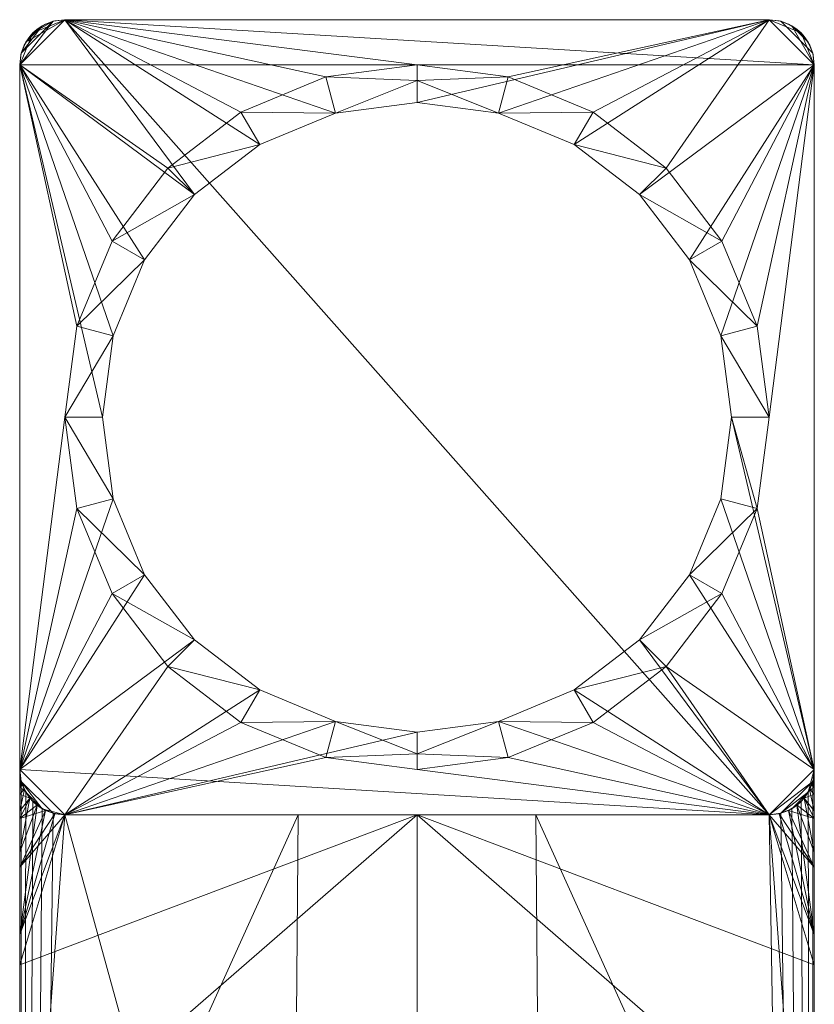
# Model space of a CAD drawing. Header units: millimetres. Extents: x -15489 to 15034, y -13406 to 13375.
# Tile 7 of 10: x -410 to -366, y -2723 to -2668. Entities that reach past the tile are written whole.
import ezdxf

# ---------------------------------------------------------------- set-up
doc = ezdxf.new("R2010")
doc.units = ezdxf.units.MM
doc.layers.add('P-SANR-FIXT', color=6, linetype='Continuous', lineweight=9)

# ---------------------------------------------------------------- blocks, each defined once
blk = doc.blocks.new('FFAS1302-101GL0BF0_REVIT - Acacia E SH SL vessel mixer-356287-_3D_')
at = {"layer": 'P-SANR-FIXT'}
mesh = blk.add_polyface(dxfattribs=at)
corners = [(19.5, 22, 258), (-19.5, 22, 258), (-20.147, 21.915, 258), (-20.75, 21.665, 258), (-21.268, 21.268, 258), (-21.665, 20.75, 258), (-21.915, 20.147, 258), (-22, 19.5, 258), (-22, -19.5, 258), (-21.915, -20.147, 258), (-21.665, -20.75, 258), (-21.268, -21.268, 258), (-20.75, -21.665, 258), (-20.147, -21.915, 258), (-19.5, -22, 258), (19.5, -22, 258), (20.147, -21.915, 258), (20.75, -21.665, 258), (21.268, -21.268, 258), (21.665, -20.75, 258), (21.915, -20.147, 258), (22, -19.5, 258), (22, 19.5, 258), (21.915, 20.147, 258), (21.665, 20.75, 258), (21.268, 21.268, 258), (20.75, 21.665, 258), (20.147, 21.915, 258), (0, -19.5, 258), (-5.047, -18.836, 258), (-9.75, -16.887, 258), (-13.789, -13.789, 258), (-16.887, -9.75, 258), (-18.836, -5.047, 258), (-19.5, 0, 258), (-18.836, 5.047, 258), (-16.887, 9.75, 258), (-13.789, 13.789, 258), (-9.75, 16.887, 258), (-5.047, 18.836, 258), (0, 19.5, 258), (5.047, 18.836, 258), (9.75, 16.887, 258), (13.789, 13.789, 258), (16.887, 9.75, 258), (18.836, 5.047, 258), (19.5, 0, 258), (18.836, -5.047, 258), (16.887, -9.75, 258), (13.789, -13.789, 258), (9.75, -16.887, 258), (5.047, -18.836, 258)]
mesh.append_faces([[corners[k] for k in face] for face in [(45, 22, 44), (49, 21, 48), (48, 21, 47), (37, 7, 36), (31, 14, 30)]], dxfattribs={"vtx0": -1, "vtx1": -1})
mesh.append_faces([[corners[k] for k in face] for face in [(0, 41, 42), (22, 45, 46), (16, 19, 20, 15), (15, 49, 50), (15, 51, 28), (7, 1, 2, 6), (6, 2, 3, 5), (14, 8, 9, 13), (13, 9, 10, 12)]], dxfattribs={"vtx0": -1, "vtx2": -1})
mesh.append_faces([[corners[k] for k in face] for face in [(15, 20, 21, 49)]], dxfattribs={"vtx0": -1, "vtx2": -1, "vtx3": -1})
mesh.append_faces([[corners[k] for k in face] for face in [(11, 12, 10)]], dxfattribs={"vtx1": -1})
mesh.append_faces([[corners[k] for k in face] for face in [(42, 43, 0), (50, 51, 15), (38, 39, 1), (35, 36, 7), (39, 40, 1), (32, 33, 8), (29, 30, 14), (33, 34, 8)]], dxfattribs={"vtx1": -1, "vtx2": -1})
mesh.append_faces([[corners[k] for k in face] for face in [(43, 44, 22, 0), (37, 38, 1, 7), (31, 32, 8, 14)]], dxfattribs={"vtx1": -1, "vtx2": -1, "vtx3": -1})
mesh.append_faces([[corners[k] for k in face] for face in [(26, 27, 23, 24), (22, 23, 27, 0), (40, 41, 0, 1), (46, 47, 21, 22), (34, 35, 7, 8), (28, 29, 14, 15)]], dxfattribs={"vtx1": -1, "vtx3": -1})
mesh.append_faces([[corners[k] for k in face] for face in [(24, 25, 26), (17, 18, 19, 16), (3, 4, 5)]], dxfattribs={"vtx2": -1})
mesh = blk.add_polyface(dxfattribs=at)
corners = [(19.5, 22), (20.147, 21.915), (20.75, 21.665), (21.268, 21.268), (21.665, 20.75), (21.915, 20.147), (22, 19.5), (22, -19.5), (21.915, -20.147), (21.665, -20.75), (21.268, -21.268), (20.75, -21.665), (20.147, -21.915), (19.5, -22), (-19.5, -22), (-20.147, -21.915), (-20.75, -21.665), (-21.268, -21.268), (-21.665, -20.75), (-21.915, -20.147), (-22, -19.5), (-22, 19.5), (-21.915, 20.147), (-21.665, 20.75), (-21.268, 21.268), (-20.75, 21.665), (-20.147, 21.915), (-19.5, 22)]
mesh.append_faces([[corners[k] for k in face] for face in [(6, 3, 4, 5)]], dxfattribs={"vtx0": -1})
mesh.append_faces([[corners[k] for k in face] for face in [(14, 20, 13), (3, 6, 2)]], dxfattribs={"vtx0": -1, "vtx1": -1})
mesh.append_faces([[corners[k] for k in face] for face in [(13, 27, 6, 7)]], dxfattribs={"vtx0": -1, "vtx1": -1, "vtx3": -1})
mesh.append_faces([[corners[k] for k in face] for face in [(6, 27, 0)]], dxfattribs={"vtx0": -1, "vtx2": -1})
mesh.append_faces([[corners[k] for k in face] for face in [(9, 12, 13, 7)]], dxfattribs={"vtx0": -1, "vtx2": -1, "vtx3": -1})
mesh.append_faces([[corners[k] for k in face] for face in [(18, 19, 16, 17)]], dxfattribs={"vtx1": -1})
mesh.append_faces([[corners[k] for k in face] for face in [(20, 21, 27, 13), (19, 20, 14, 16)]], dxfattribs={"vtx1": -1, "vtx2": -1, "vtx3": -1})
mesh.append_faces([[corners[k] for k in face] for face in [(26, 27, 23, 24)]], dxfattribs={"vtx1": -1, "vtx3": -1})
mesh.append_faces([[corners[k] for k in face] for face in [(24, 25, 26), (14, 15, 16), (10, 11, 12, 9), (7, 8, 9)]], dxfattribs={"vtx2": -1})
mesh.append_faces([[corners[k] for k in face] for face in [(21, 22, 23, 27), (0, 1, 2, 6)]], dxfattribs={"vtx2": -1, "vtx3": -1})
mesh = blk.add_polyface(dxfattribs=at)
corners = [(-22, 19.5, 258), (-21.915, 20.147, 258), (-21.665, 20.75, 258), (-21.268, 21.268, 258), (-20.75, 21.665, 258), (-20.147, 21.915, 258), (-19.5, 22, 258), (-19.5, 22), (-20.147, 21.915), (-20.75, 21.665), (-21.268, 21.268), (-21.665, 20.75), (-21.915, 20.147), (-22, 19.5)]
mesh.append_faces([[corners[k] for k in face] for face in [(1, 12, 13, 0)]], dxfattribs={"vtx0": -1})
mesh.append_faces([[corners[k] for k in face] for face in [(5, 8, 9, 4), (4, 9, 10, 3), (2, 11, 12, 1), (11, 2, 3, 10)]], dxfattribs={"vtx0": -1, "vtx2": -1})
mesh.append_faces([[corners[k] for k in face] for face in [(6, 7, 8, 5)]], dxfattribs={"vtx2": -1})
mesh = blk.add_polyface(dxfattribs=at)
corners = [(-19.5, 22, 263), (19.5, 22, 263), (20.147, 21.915, 263), (20.75, 21.665, 263), (21.268, 21.268, 263), (21.665, 20.75, 263), (21.915, 20.147, 263), (22, 19.5, 263), (22, -19.5, 263), (21.915, -20.147, 263), (21.665, -20.75, 263), (21.268, -21.268, 263), (20.75, -21.665, 263), (20.147, -21.915, 263), (19.5, -22, 263), (-19.5, -22, 263), (-20.147, -21.915, 263), (-20.75, -21.665, 263), (-21.268, -21.268, 263), (-21.665, -20.75, 263), (-21.915, -20.147, 263), (-22, -19.5, 263), (-22, 19.5, 263), (-21.915, 20.147, 263), (-21.665, 20.75, 263), (-21.268, 21.268, 263), (-20.75, 21.665, 263), (-20.147, 21.915, 263), (0, 17.421, 263), (-4.509, 16.828, 263), (-8.711, 15.087, 263), (-12.319, 12.319, 263), (-15.087, 8.711, 263), (-16.828, 4.509, 263), (-17.421, 0, 263), (-16.828, -4.509, 263), (-15.087, -8.711, 263), (-12.319, -12.319, 263), (-8.711, -15.087, 263), (-4.509, -16.828, 263), (0, -17.421, 263), (4.509, -16.828, 263), (8.711, -15.087, 263), (12.319, -12.319, 263), (15.087, -8.711, 263), (16.828, -4.509, 263), (17.421, 0, 263), (16.828, 4.509, 263), (15.087, 8.711, 263), (12.319, 12.319, 263), (8.711, 15.087, 263), (4.509, 16.828, 263)]
mesh.append_faces([[corners[k] for k in face] for face in [(51, 1, 50), (31, 0, 30), (30, 0, 29), (43, 14, 42), (37, 21, 36)]], dxfattribs={"vtx0": -1, "vtx1": -1})
mesh.append_faces([[corners[k] for k in face] for face in [(7, 47, 48), (1, 51, 28), (23, 26, 27, 22), (22, 31, 32), (22, 33, 34), (14, 8, 9, 13), (13, 9, 10, 12), (21, 15, 16, 20), (20, 16, 17, 19)]], dxfattribs={"vtx0": -1, "vtx2": -1})
mesh.append_faces([[corners[k] for k in face] for face in [(22, 27, 0, 31)]], dxfattribs={"vtx0": -1, "vtx2": -1, "vtx3": -1})
mesh.append_faces([[corners[k] for k in face] for face in [(18, 19, 17)]], dxfattribs={"vtx1": -1})
mesh.append_faces([[corners[k] for k in face] for face in [(48, 49, 7), (32, 33, 22), (44, 45, 8), (41, 42, 14), (45, 46, 8), (38, 39, 15), (35, 36, 21), (39, 40, 15)]], dxfattribs={"vtx1": -1, "vtx2": -1})
mesh.append_faces([[corners[k] for k in face] for face in [(49, 50, 1, 7), (43, 44, 8, 14), (37, 38, 15, 21)]], dxfattribs={"vtx1": -1, "vtx2": -1, "vtx3": -1})
mesh.append_faces([[corners[k] for k in face] for face in [(5, 6, 2, 3), (1, 2, 6, 7), (46, 47, 7, 8), (28, 29, 0, 1), (40, 41, 14, 15), (34, 35, 21, 22)]], dxfattribs={"vtx1": -1, "vtx3": -1})
mesh.append_faces([[corners[k] for k in face] for face in [(3, 4, 5), (24, 25, 26, 23), (10, 11, 12)]], dxfattribs={"vtx2": -1})
mesh = blk.add_polyface(dxfattribs=at)
corners = [(-19.5, 22, 263), (-20.147, 21.915, 263), (-20.75, 21.665, 263), (-21.268, 21.268, 263), (-21.665, 20.75, 263), (-21.915, 20.147, 263), (-22, 19.5, 263), (-22, 19.5, 283.463), (-21.936, 20.062, 283.448), (-21.748, 20.594, 283.405), (-21.447, 21.069, 283.337), (-21.049, 21.462, 283.249), (-20.576, 21.756, 283.146), (-20.052, 21.938, 283.035), (-19.5, 22, 282.921)]
mesh.append_faces([[corners[k] for k in face] for face in [(14, 1, 13), (6, 8, 5), (10, 4, 9)]], dxfattribs={"vtx0": -1, "vtx1": -1})
mesh.append_faces([[corners[k] for k in face] for face in [(12, 1, 2), (10, 3, 4), (3, 10, 11)]], dxfattribs={"vtx0": -1, "vtx2": -1})
mesh.append_faces([[corners[k] for k in face] for face in [(7, 8, 6)]], dxfattribs={"vtx1": -1})
mesh.append_faces([[corners[k] for k in face] for face in [(12, 13, 1), (11, 12, 2), (2, 3, 11), (4, 5, 9), (8, 9, 5)]], dxfattribs={"vtx1": -1, "vtx2": -1})
mesh.append_faces([[corners[k] for k in face] for face in [(14, 0, 1)]], dxfattribs={"vtx2": -1})
mesh = blk.add_polyface(dxfattribs=at)
corners = [(-19.5, 22, 291), (-20.147, 21.915, 291), (-20.75, 21.665, 291), (-21.268, 21.268, 291), (-21.665, 20.75, 291), (-21.915, 20.147, 291), (-22, 19.5, 291), (-22, -82.5, 291), (-21.915, -83.147, 291), (-21.665, -83.75, 291), (-21.268, -84.268, 291), (-20.75, -84.665, 291), (-20.147, -84.915, 291), (-19.5, -85, 291), (19.5, -85, 291), (20.147, -84.915, 291), (20.75, -84.665, 291), (21.268, -84.268, 291), (21.665, -83.75, 291), (21.915, -83.147, 291), (22, -82.5, 291), (22, 19.5, 291), (21.915, 20.147, 291), (21.665, 20.75, 291), (21.268, 21.268, 291), (20.75, 21.665, 291), (20.147, 21.915, 291), (19.5, 22, 291)]
mesh.append_faces([[corners[k] for k in face] for face in [(17, 14, 15, 16)]], dxfattribs={"vtx0": -1})
mesh.append_faces([[corners[k] for k in face] for face in [(14, 17, 20, 7), (0, 3, 6, 21)]], dxfattribs={"vtx0": -1, "vtx1": -1, "vtx2": -1, "vtx3": -1})
mesh.append_faces([[corners[k] for k in face] for face in [(7, 10, 13, 14), (21, 24, 27, 0)]], dxfattribs={"vtx0": -1, "vtx1": -1, "vtx3": -1})
mesh.append_faces([[corners[k] for k in face] for face in [(7, 20, 21, 6)]], dxfattribs={"vtx0": -1, "vtx2": -1})
mesh.append_faces([[corners[k] for k in face] for face in [(19, 20, 17, 18)]], dxfattribs={"vtx1": -1})
mesh.append_faces([[corners[k] for k in face] for face in [(8, 9, 10, 7), (4, 5, 6, 3)]], dxfattribs={"vtx2": -1})
mesh.append_faces([[corners[k] for k in face] for face in [(10, 11, 12, 13), (21, 22, 23, 24), (24, 25, 26, 27), (0, 1, 2, 3)]], dxfattribs={"vtx3": -1})
mesh = blk.add_polyface(dxfattribs=at)
corners = [(-22, 19.5, 291), (-21.915, 20.147, 291), (-21.665, 20.75, 291), (-21.268, 21.268, 291), (-20.75, 21.665, 291), (-20.147, 21.915, 291), (-19.5, 22, 291), (-19.5, 22, 282.921), (-20.052, 21.938, 283.035), (-20.576, 21.756, 283.146), (-21.049, 21.462, 283.249), (-21.447, 21.069, 283.337), (-21.748, 20.594, 283.405), (-21.936, 20.062, 283.448), (-22, 19.5, 283.463)]
mesh.append_faces([[corners[k] for k in face] for face in [(6, 8, 5), (4, 10, 3), (10, 4, 9), (3, 11, 2), (11, 3, 10)]], dxfattribs={"vtx0": -1, "vtx1": -1})
mesh.append_faces([[corners[k] for k in face] for face in [(7, 8, 6)]], dxfattribs={"vtx1": -1})
mesh.append_faces([[corners[k] for k in face] for face in [(8, 9, 5), (4, 5, 9), (11, 12, 2), (12, 13, 1), (1, 2, 12), (0, 1, 13)]], dxfattribs={"vtx1": -1, "vtx2": -1})
mesh.append_faces([[corners[k] for k in face] for face in [(13, 14, 0)]], dxfattribs={"vtx2": -1})
mesh = blk.add_polyface(dxfattribs=at)
corners = [(19.5, 22, 258), (19.5, 22), (-19.5, 22), (-19.5, 22, 258)]
mesh.append_faces([[corners[k] for k in face] for face in [(0, 1, 2, 3)]])
mesh = blk.add_polyface(dxfattribs=at)
corners = [(-19.5, 22, 291), (19.5, 22, 291), (19.5, 22, 282.921), (19.5, 22, 263), (-19.5, 22, 263), (-19.5, 22, 282.921)]
mesh.append_faces([[corners[k] for k in face] for face in [(2, 5, 0, 1)]], dxfattribs={"vtx0": -1})
mesh.append_faces([[corners[k] for k in face] for face in [(2, 3, 4, 5)]], dxfattribs={"vtx3": -1})
mesh = blk.add_polyface(dxfattribs=at)
corners = [(19.5, 22, 258), (20.147, 21.915, 258), (20.75, 21.665, 258), (21.268, 21.268, 258), (21.665, 20.75, 258), (21.915, 20.147, 258), (22, 19.5, 258), (22, 19.5), (21.915, 20.147), (21.665, 20.75), (21.268, 21.268), (20.75, 21.665), (20.147, 21.915), (19.5, 22)]
mesh.append_faces([[corners[k] for k in face] for face in [(1, 12, 13, 0)]], dxfattribs={"vtx0": -1})
mesh.append_faces([[corners[k] for k in face] for face in [(5, 8, 9, 4), (4, 9, 10, 3), (2, 11, 12, 1), (11, 2, 3, 10)]], dxfattribs={"vtx0": -1, "vtx2": -1})
mesh.append_faces([[corners[k] for k in face] for face in [(6, 7, 8, 5)]], dxfattribs={"vtx2": -1})
mesh = blk.add_polyface(dxfattribs=at)
corners = [(22, 19.5, 263), (21.915, 20.147, 263), (21.665, 20.75, 263), (21.268, 21.268, 263), (20.75, 21.665, 263), (20.147, 21.915, 263), (19.5, 22, 263), (19.5, 22, 282.921), (20.051, 21.939, 283.035), (20.576, 21.757, 283.146), (21.048, 21.463, 283.249), (21.446, 21.069, 283.337), (21.747, 20.595, 283.405), (21.936, 20.063, 283.448), (22, 19.5, 283.463)]
mesh.append_faces([[corners[k] for k in face] for face in [(13, 1, 12), (10, 4, 9), (9, 5, 8)]], dxfattribs={"vtx0": -1, "vtx1": -1})
mesh.append_faces([[corners[k] for k in face] for face in [(13, 0, 1), (12, 1, 2), (2, 11, 12), (10, 3, 4), (5, 7, 8), (3, 10, 11)]], dxfattribs={"vtx0": -1, "vtx2": -1})
mesh.append_faces([[corners[k] for k in face] for face in [(14, 0, 13), (6, 7, 5)]], dxfattribs={"vtx1": -1})
mesh.append_faces([[corners[k] for k in face] for face in [(2, 3, 11), (4, 5, 9)]], dxfattribs={"vtx1": -1, "vtx2": -1})
mesh = blk.add_polyface(dxfattribs=at)
corners = [(19.5, 22, 291), (20.147, 21.915, 291), (20.75, 21.665, 291), (21.268, 21.268, 291), (21.665, 20.75, 291), (21.915, 20.147, 291), (22, 19.5, 291), (22, 19.5, 283.463), (21.936, 20.063, 283.448), (21.747, 20.595, 283.405), (21.446, 21.069, 283.337), (21.048, 21.463, 283.249), (20.576, 21.757, 283.146), (20.051, 21.939, 283.035), (19.5, 22, 282.921)]
mesh.append_faces([[corners[k] for k in face] for face in [(6, 8, 5), (3, 11, 2), (11, 3, 10)]], dxfattribs={"vtx0": -1, "vtx1": -1})
mesh.append_faces([[corners[k] for k in face] for face in [(9, 4, 5), (10, 3, 4)]], dxfattribs={"vtx0": -1, "vtx2": -1})
mesh.append_faces([[corners[k] for k in face] for face in [(7, 8, 6)]], dxfattribs={"vtx1": -1})
mesh.append_faces([[corners[k] for k in face] for face in [(9, 10, 4), (8, 9, 5), (11, 12, 2), (12, 13, 1), (1, 2, 12), (0, 1, 13)]], dxfattribs={"vtx1": -1, "vtx2": -1})
mesh.append_faces([[corners[k] for k in face] for face in [(13, 14, 0)]], dxfattribs={"vtx2": -1})
mesh = blk.add_polyface(dxfattribs=at)
corners = [(-22, -172.5, 228.914), (-22, -172.5, 240.97), (-22, -19.5, 240.97), (-22, -19.5, 258), (-22, 19.5, 258), (-22, 19.5), (-22, -19.5), (-22, -19.5, 219.97), (-22, -127, 219.97), (-22, -150.185, 222.227)]
mesh.append_faces([[corners[k] for k in face] for face in [(8, 2, 7)]], dxfattribs={"vtx0": -1, "vtx1": -1})
mesh.append_faces([[corners[k] for k in face] for face in [(0, 1, 9)]], dxfattribs={"vtx1": -1})
mesh.append_faces([[corners[k] for k in face] for face in [(1, 2, 8, 9)]], dxfattribs={"vtx1": -1, "vtx3": -1})
mesh.append_faces([[corners[k] for k in face] for face in [(5, 6, 7, 4)]], dxfattribs={"vtx2": -1})
mesh.append_faces([[corners[k] for k in face] for face in [(2, 3, 4, 7)]], dxfattribs={"vtx2": -1, "vtx3": -1})
mesh = blk.add_polyface(dxfattribs=at)
corners = [(-22, 19.5, 291), (-22, 19.5, 283.463), (-22, 19.5, 263), (-22, -19.5, 263), (-22, -19.5, 283.463), (-22, -55.777, 283.463), (-22, -69.331, 284.607), (-22, -82.5, 288.008), (-22, -82.5, 291)]
mesh.append_faces([[corners[k] for k in face] for face in [(8, 5, 6, 7)]], dxfattribs={"vtx0": -1})
mesh.append_faces([[corners[k] for k in face] for face in [(4, 0, 1)]], dxfattribs={"vtx0": -1, "vtx2": -1})
mesh.append_faces([[corners[k] for k in face] for face in [(8, 0, 4, 5)]], dxfattribs={"vtx1": -1, "vtx3": -1})
mesh.append_faces([[corners[k] for k in face] for face in [(1, 2, 3, 4)]], dxfattribs={"vtx3": -1})
mesh = blk.add_polyface(dxfattribs=at)
corners = [(0, -19.5, 258), (0, -18.629, 260.57), (0, -17.421, 263), (-4.509, -16.828, 263), (-8.711, -15.087, 263), (-12.319, -12.319, 263), (-15.087, -8.711, 263), (-16.828, -4.509, 263), (-17.421, 0, 263), (-16.828, 4.509, 263), (-15.087, 8.711, 263), (-12.319, 12.319, 263), (-8.711, 15.087, 263), (-4.509, 16.828, 263), (0, 17.421, 263), (0, 18.629, 260.57), (0, 19.5, 258), (-5.047, 18.836, 258), (-9.75, 16.887, 258), (-13.789, 13.789, 258), (-16.887, 9.75, 258), (-18.836, 5.047, 258), (-19.5, 0, 258), (-18.836, -5.047, 258), (-16.887, -9.75, 258), (-13.789, -13.789, 258), (-9.75, -16.887, 258), (-5.047, -18.836, 258)]
mesh.append_faces([[corners[k] for k in face] for face in [(25, 5, 24), (22, 9, 21), (10, 21, 9), (21, 10, 20), (20, 11, 19), (9, 22, 8)]], dxfattribs={"vtx0": -1, "vtx1": -1})
mesh.append_faces([[corners[k] for k in face] for face in [(27, 1, 3), (13, 15, 17)]], dxfattribs={"vtx0": -1, "vtx1": -1, "vtx2": -1})
mesh.append_faces([[corners[k] for k in face] for face in [(24, 5, 6), (26, 3, 4), (23, 6, 7), (3, 26, 27), (4, 25, 26), (6, 23, 24), (20, 10, 11), (13, 17, 18)]], dxfattribs={"vtx0": -1, "vtx2": -1})
mesh.append_faces([[corners[k] for k in face] for face in [(16, 17, 15)]], dxfattribs={"vtx1": -1})
mesh.append_faces([[corners[k] for k in face] for face in [(4, 5, 25), (22, 23, 7), (7, 8, 22), (11, 12, 19), (12, 13, 18), (18, 19, 12)]], dxfattribs={"vtx1": -1, "vtx2": -1})
mesh.append_faces([[corners[k] for k in face] for face in [(1, 2, 3), (27, 0, 1), (13, 14, 15)]], dxfattribs={"vtx2": -1})
mesh = blk.add_polyface(dxfattribs=at)
corners = [(0, -17.421, 263), (0, -18.629, 260.57), (0, -19.5, 258), (5.047, -18.836, 258), (9.75, -16.887, 258), (13.789, -13.789, 258), (16.887, -9.75, 258), (18.836, -5.047, 258), (19.5, 0, 258), (18.836, 5.047, 258), (16.887, 9.75, 258), (13.789, 13.789, 258), (9.75, 16.887, 258), (5.047, 18.836, 258), (0, 19.5, 258), (0, 18.629, 260.57), (0, 17.421, 263), (4.509, 16.828, 263), (8.711, 15.087, 263), (12.319, 12.319, 263), (15.087, 8.711, 263), (16.828, 4.509, 263), (17.421, 0, 263), (16.828, -4.509, 263), (15.087, -8.711, 263), (12.319, -12.319, 263), (8.711, -15.087, 263), (4.509, -16.828, 263)]
mesh.append_faces([[corners[k] for k in face] for face in [(24, 7, 23), (7, 24, 6), (6, 25, 5)]], dxfattribs={"vtx0": -1, "vtx1": -1})
mesh.append_faces([[corners[k] for k in face] for face in [(13, 15, 17), (27, 1, 3)]], dxfattribs={"vtx0": -1, "vtx1": -1, "vtx2": -1})
mesh.append_faces([[corners[k] for k in face] for face in [(10, 19, 20), (12, 17, 18), (9, 20, 21), (17, 12, 13), (18, 11, 12), (20, 9, 10), (7, 22, 23), (6, 24, 25), (5, 25, 26), (27, 3, 4), (22, 7, 8)]], dxfattribs={"vtx0": -1, "vtx2": -1})
mesh.append_faces([[corners[k] for k in face] for face in [(2, 3, 1)]], dxfattribs={"vtx1": -1})
mesh.append_faces([[corners[k] for k in face] for face in [(18, 19, 11), (8, 9, 21), (10, 11, 19), (21, 22, 8), (26, 27, 4), (4, 5, 26)]], dxfattribs={"vtx1": -1, "vtx2": -1})
mesh.append_faces([[corners[k] for k in face] for face in [(15, 16, 17), (13, 14, 15), (27, 0, 1)]], dxfattribs={"vtx2": -1})
mesh = blk.add_polyface(dxfattribs=at)
corners = [(22, -172.5, 240.97), (22, -172.5, 228.914), (22, -150.185, 222.227), (22, -127, 219.97), (22, -19.5, 219.97), (22, -19.5), (22, 19.5), (22, 19.5, 258), (22, -19.5, 258), (22, -19.5, 240.97)]
mesh.append_faces([[corners[k] for k in face] for face in [(9, 0, 3, 4)]], dxfattribs={"vtx1": -1, "vtx3": -1})
mesh.append_faces([[corners[k] for k in face] for face in [(7, 8, 9, 4)]], dxfattribs={"vtx2": -1, "vtx3": -1})
mesh.append_faces([[corners[k] for k in face] for face in [(0, 1, 2, 3), (4, 5, 6, 7)]], dxfattribs={"vtx3": -1})
mesh = blk.add_polyface(dxfattribs=at)
corners = [(22, -82.5, 291), (22, -82.5, 288.008), (22, -69.331, 284.607), (22, -55.777, 283.463), (22, -19.5, 283.463), (22, -19.5, 263), (22, 19.5, 263), (22, 19.5, 283.463), (22, 19.5, 291)]
mesh.append_faces([[corners[k] for k in face] for face in [(4, 0, 3)]], dxfattribs={"vtx0": -1, "vtx1": -1})
mesh.append_faces([[corners[k] for k in face] for face in [(8, 0, 4, 7)]], dxfattribs={"vtx1": -1, "vtx2": -1})
mesh.append_faces([[corners[k] for k in face] for face in [(5, 6, 7, 4)]], dxfattribs={"vtx2": -1})
mesh.append_faces([[corners[k] for k in face] for face in [(0, 1, 2, 3)]], dxfattribs={"vtx3": -1})
mesh = blk.add_polyface(dxfattribs=at)
corners = [(22, -127, 219.97), (7.446, -127, 216.82), (-7.446, -127, 216.82), (-22, -127, 219.97), (-22, -19.5, 219.97), (-21.934, -20.069, 219.948), (-21.742, -20.605, 219.885), (-21.438, -21.08, 219.786), (-21.038, -21.471, 219.659), (-20.567, -21.761, 219.512), (-20.046, -21.94, 219.355), (-19.5, -22, 219.194), (-6.577, -22, 216.733), (6.577, -22, 216.733), (19.5, -22, 219.194), (20.046, -21.94, 219.355), (20.567, -21.761, 219.512), (21.038, -21.471, 219.659), (21.438, -21.08, 219.786), (21.742, -20.605, 219.885), (21.934, -20.069, 219.948), (22, -19.5, 219.97), (-22, -92.534, 219.97), (22, -92.534, 219.97), (-22, -56.017, 219.97), (22, -56.017, 219.97), (-22, -37.759, 219.97), (22, -37.759, 219.97), (-22, -28.629, 219.97), (22, -28.629, 219.97), (-22, -24.065, 219.97), (22, -24.065, 219.97), (-22, -21.782, 219.97), (22, -21.782, 219.97), (-22, -20.641, 219.97), (22, -20.641, 219.97), (-22, -20.071, 219.97), (22, -20.071, 219.97)]
mesh.append_faces([[corners[k] for k in face] for face in [(1, 25, 23, 0)]], dxfattribs={"vtx0": -1})
mesh.append_faces([[corners[k] for k in face] for face in [(11, 28, 10), (10, 28, 9), (12, 24, 11), (31, 18, 33), (9, 28, 8), (20, 35, 19), (32, 7, 30), (6, 34, 5), (16, 29, 15)]], dxfattribs={"vtx0": -1, "vtx1": -1})
mesh.append_faces([[corners[k] for k in face] for face in [(24, 12, 2), (1, 13, 25)]], dxfattribs={"vtx0": -1, "vtx1": -1, "vtx2": -1})
mesh.append_faces([[corners[k] for k in face] for face in [(17, 31, 29), (2, 12, 13, 1), (31, 17, 18), (8, 28, 30), (25, 13, 14), (29, 14, 15), (32, 6, 7)]], dxfattribs={"vtx0": -1, "vtx2": -1})
mesh.append_faces([[corners[k] for k in face] for face in [(22, 24, 2, 3), (37, 35, 20, 21)]], dxfattribs={"vtx1": -1})
mesh.append_faces([[corners[k] for k in face] for face in [(27, 25, 14, 29), (26, 28, 11, 24), (35, 33, 19), (7, 8, 30), (18, 19, 33), (32, 34, 6), (16, 17, 29)]], dxfattribs={"vtx1": -1, "vtx2": -1})
mesh.append_faces([[corners[k] for k in face] for face in [(36, 4, 5, 34)]], dxfattribs={"vtx2": -1})
mesh = blk.add_polyface(dxfattribs=at)
corners = [(-22, -172.5, 240.97), (-21.915, -173.147, 240.97), (-21.665, -173.75, 240.97), (-21.268, -174.268, 240.97), (-20.75, -174.665, 240.97), (-20.147, -174.915, 240.97), (-19.5, -175, 240.97), (19.5, -175, 240.97), (20.147, -174.915, 240.97), (20.75, -174.665, 240.97), (21.268, -174.268, 240.97), (21.665, -173.75, 240.97), (21.915, -173.147, 240.97), (22, -172.5, 240.97), (22, -19.5, 240.97), (21.915, -20.147, 240.97), (21.665, -20.75, 240.97), (21.268, -21.268, 240.97), (20.75, -21.665, 240.97), (20.147, -21.915, 240.97), (19.5, -22, 240.97), (-19.5, -22, 240.97), (-20.147, -21.915, 240.97), (-20.75, -21.665, 240.97), (-21.268, -21.268, 240.97), (-21.665, -20.75, 240.97), (-21.915, -20.147, 240.97), (-22, -19.5, 240.97)]
mesh.append_faces([[corners[k] for k in face] for face in [(6, 3, 4, 5)]], dxfattribs={"vtx0": -1})
mesh.append_faces([[corners[k] for k in face] for face in [(23, 0, 22), (25, 0, 24), (19, 13, 18), (21, 13, 20), (3, 6, 2)]], dxfattribs={"vtx0": -1, "vtx1": -1})
mesh.append_faces([[corners[k] for k in face] for face in [(13, 0, 6, 7)]], dxfattribs={"vtx0": -1, "vtx1": -1, "vtx3": -1})
mesh.append_faces([[corners[k] for k in face] for face in [(7, 10, 11)]], dxfattribs={"vtx0": -1, "vtx2": -1})
mesh.append_faces([[corners[k] for k in face] for face in [(6, 0, 1, 2), (7, 11, 12, 13)]], dxfattribs={"vtx0": -1, "vtx3": -1})
mesh.append_faces([[corners[k] for k in face] for face in [(14, 15, 13)]], dxfattribs={"vtx1": -1})
mesh.append_faces([[corners[k] for k in face] for face in [(25, 26, 0), (23, 24, 0), (15, 16, 13), (19, 20, 13), (17, 18, 13), (16, 17, 13)]], dxfattribs={"vtx1": -1, "vtx2": -1})
mesh.append_faces([[corners[k] for k in face] for face in [(21, 22, 0, 13)]], dxfattribs={"vtx1": -1, "vtx2": -1, "vtx3": -1})
mesh.append_faces([[corners[k] for k in face] for face in [(26, 27, 0)]], dxfattribs={"vtx2": -1})
mesh.append_faces([[corners[k] for k in face] for face in [(7, 8, 9, 10)]], dxfattribs={"vtx3": -1})
mesh = blk.add_polyface(dxfattribs=at)
corners = [(-19.5, -22, 258), (-20.147, -21.915, 258), (-20.75, -21.665, 258), (-21.268, -21.268, 258), (-21.665, -20.75, 258), (-21.915, -20.147, 258), (-22, -19.5, 258), (-22, -19.5, 240.97), (-21.915, -20.147, 240.97), (-21.665, -20.75, 240.97), (-21.268, -21.268, 240.97), (-20.75, -21.665, 240.97), (-20.147, -21.915, 240.97), (-19.5, -22, 240.97), (-22, -19.5), (-21.915, -20.147), (-21.665, -20.75), (-21.268, -21.268), (-20.75, -21.665), (-20.147, -21.915), (-19.5, -22), (-19.5, -22, 219.194), (-20.046, -21.94, 219.355), (-20.567, -21.761, 219.512), (-21.038, -21.471, 219.659), (-21.438, -21.08, 219.786), (-21.742, -20.605, 219.885), (-21.934, -20.069, 219.948), (-22, -19.5, 219.97)]
mesh.append_faces([[corners[k] for k in face] for face in [(27, 15, 26), (24, 18, 23), (23, 19, 22)]], dxfattribs={"vtx0": -1, "vtx1": -1})
mesh.append_faces([[corners[k] for k in face] for face in [(27, 14, 15), (26, 15, 16), (16, 25, 26), (24, 17, 18), (23, 18, 19), (22, 19, 20), (17, 24, 25)]], dxfattribs={"vtx0": -1, "vtx2": -1})
mesh.append_faces([[corners[k] for k in face] for face in [(7, 8, 5, 6), (28, 14, 27)]], dxfattribs={"vtx1": -1})
mesh.append_faces([[corners[k] for k in face] for face in [(16, 17, 25)]], dxfattribs={"vtx1": -1, "vtx2": -1})
mesh.append_faces([[corners[k] for k in face] for face in [(8, 9, 4, 5), (3, 4, 9, 10), (11, 12, 1, 2), (2, 3, 10, 11)]], dxfattribs={"vtx1": -1, "vtx3": -1})
mesh.append_faces([[corners[k] for k in face] for face in [(20, 21, 22)]], dxfattribs={"vtx2": -1})
mesh.append_faces([[corners[k] for k in face] for face in [(12, 13, 0, 1)]], dxfattribs={"vtx3": -1})
mesh = blk.add_polyface(dxfattribs=at)
corners = [(-22, -19.5, 263), (-21.915, -20.147, 263), (-21.665, -20.75, 263), (-21.268, -21.268, 263), (-20.75, -21.665, 263), (-20.147, -21.915, 263), (-19.5, -22, 263), (-19.5, -22, 282.921), (-20.051, -21.939, 283.035), (-20.576, -21.757, 283.146), (-21.048, -21.463, 283.249), (-21.446, -21.069, 283.337), (-21.747, -20.595, 283.405), (-21.936, -20.063, 283.448), (-22, -19.5, 283.463)]
mesh.append_faces([[corners[k] for k in face] for face in [(13, 1, 12), (10, 4, 9), (9, 5, 8)]], dxfattribs={"vtx0": -1, "vtx1": -1})
mesh.append_faces([[corners[k] for k in face] for face in [(13, 0, 1), (12, 1, 2), (2, 11, 12), (10, 3, 4), (5, 7, 8), (3, 10, 11)]], dxfattribs={"vtx0": -1, "vtx2": -1})
mesh.append_faces([[corners[k] for k in face] for face in [(14, 0, 13), (6, 7, 5)]], dxfattribs={"vtx1": -1})
mesh.append_faces([[corners[k] for k in face] for face in [(2, 3, 11), (4, 5, 9)]], dxfattribs={"vtx1": -1, "vtx2": -1})
mesh = blk.add_polyface(dxfattribs=at)
corners = [(22, -55.777, 283.463), (0, -55.777, 280.963), (-22, -55.777, 283.463), (-22, -19.5, 283.463), (-21.936, -20.063, 283.448), (-21.747, -20.595, 283.405), (-21.446, -21.069, 283.337), (-21.048, -21.463, 283.249), (-20.576, -21.757, 283.146), (-20.051, -21.939, 283.035), (-19.5, -22, 282.921), (0, -22, 280.963), (19.5, -22, 282.921), (20.051, -21.939, 283.035), (20.576, -21.757, 283.146), (21.048, -21.463, 283.249), (21.446, -21.069, 283.337), (21.747, -20.595, 283.405), (21.936, -20.063, 283.448), (22, -19.5, 283.463), (-22, -41.109, 283.463), (22, -41.109, 283.463), (-22, -30.305, 283.463), (22, -30.305, 283.463), (-22, -24.902, 283.463), (22, -24.902, 283.463), (-22, -22.201, 283.463), (22, -22.201, 283.463), (-22, -20.851, 283.463), (22, -20.851, 283.463), (-22, -20.175, 283.463), (22, -20.175, 283.463), (-22, -20.513, 283.463), (22, -19.838, 283.463), (-22, -19.838, 283.463), (22, -20.513, 283.463), (22, -20.006, 283.463), (-22, -20.006, 283.463), (22, -20.091, 283.463), (-22, -20.091, 283.463), (21.962, -19.835, 283.454), (-21.842, -20.329, 283.426), (21.949, -19.949, 283.451), (-21.962, -19.835, 283.454), (21.842, -20.329, 283.426), (-21.889, -20.196, 283.437), (-21.949, -19.949, 283.451), (21.889, -20.196, 283.437), (22, -19.922, 283.463), (-22, -19.922, 283.463), (-21.955, -19.892, 283.452), (21.955, -19.892, 283.452)]
mesh.append_faces([[corners[k] for k in face] for face in [(14, 25, 13), (12, 23, 11), (30, 41, 32), (1, 11, 21, 0), (8, 26, 7), (28, 6, 26), (16, 27, 15), (18, 31, 47), (20, 11, 1, 2), (4, 37, 46), (9, 24, 8), (27, 16, 29), (44, 35, 17), (35, 44, 31), (50, 34, 43), (34, 50, 49)]], dxfattribs={"vtx0": -1, "vtx1": -1})
mesh.append_faces([[corners[k] for k in face] for face in [(32, 41, 5), (5, 28, 32), (29, 16, 17), (28, 5, 6), (10, 22, 24), (8, 24, 26), (12, 25, 23), (51, 33, 48), (42, 48, 36), (30, 45, 41), (36, 18, 42), (30, 4, 45), (31, 44, 47), (33, 51, 40), (46, 37, 49), (48, 42, 51)]], dxfattribs={"vtx0": -1, "vtx2": -1})
mesh.append_faces([[corners[k] for k in face] for face in [(4, 30, 39, 37)]], dxfattribs={"vtx0": -1, "vtx3": -1})
mesh.append_faces([[corners[k] for k in face] for face in [(14, 15, 27), (12, 13, 25), (6, 7, 26), (50, 46, 49), (10, 11, 22), (20, 22, 11), (38, 31, 18, 36), (35, 29, 17), (27, 25, 14), (9, 10, 24), (23, 21, 11)]], dxfattribs={"vtx1": -1, "vtx2": -1})
mesh.append_faces([[corners[k] for k in face] for face in [(40, 19, 33), (34, 3, 43)]], dxfattribs={"vtx2": -1})
mesh = blk.add_polyface(dxfattribs=at)
corners = [(22, -19.5, 258), (21.915, -20.147, 258), (21.665, -20.75, 258), (21.268, -21.268, 258), (20.75, -21.665, 258), (20.147, -21.915, 258), (19.5, -22, 258), (19.5, -22, 240.97), (20.147, -21.915, 240.97), (20.75, -21.665, 240.97), (21.268, -21.268, 240.97), (21.665, -20.75, 240.97), (21.915, -20.147, 240.97), (22, -19.5, 240.97), (19.5, -22), (20.147, -21.915), (20.75, -21.665), (21.268, -21.268), (21.665, -20.75), (21.915, -20.147), (22, -19.5), (22, -19.5, 219.97), (21.934, -20.069, 219.948), (21.742, -20.605, 219.885), (21.438, -21.08, 219.786), (21.038, -21.471, 219.659), (20.567, -21.761, 219.512), (20.046, -21.94, 219.355), (19.5, -22, 219.194)]
mesh.append_faces([[corners[k] for k in face] for face in [(24, 18, 23)]], dxfattribs={"vtx0": -1, "vtx1": -1})
mesh.append_faces([[corners[k] for k in face] for face in [(27, 14, 15), (26, 15, 16), (24, 17, 18), (23, 18, 19), (22, 19, 20), (17, 24, 25)]], dxfattribs={"vtx0": -1, "vtx2": -1})
mesh.append_faces([[corners[k] for k in face] for face in [(7, 8, 5, 6), (28, 14, 27), (21, 22, 20)]], dxfattribs={"vtx1": -1})
mesh.append_faces([[corners[k] for k in face] for face in [(26, 27, 15), (25, 26, 16), (16, 17, 25), (22, 23, 19)]], dxfattribs={"vtx1": -1, "vtx2": -1})
mesh.append_faces([[corners[k] for k in face] for face in [(8, 9, 4, 5), (3, 4, 9, 10), (11, 12, 1, 2), (2, 3, 10, 11)]], dxfattribs={"vtx1": -1, "vtx3": -1})
mesh.append_faces([[corners[k] for k in face] for face in [(12, 13, 0, 1)]], dxfattribs={"vtx3": -1})
mesh = blk.add_polyface(dxfattribs=at)
corners = [(19.5, -22, 263), (20.147, -21.915, 263), (20.75, -21.665, 263), (21.268, -21.268, 263), (21.665, -20.75, 263), (21.915, -20.147, 263), (22, -19.5, 263), (22, -19.5, 283.463), (21.936, -20.063, 283.448), (21.747, -20.595, 283.405), (21.446, -21.069, 283.337), (21.048, -21.463, 283.249), (20.576, -21.757, 283.146), (20.051, -21.939, 283.035), (19.5, -22, 282.921)]
mesh.append_faces([[corners[k] for k in face] for face in [(14, 1, 13), (6, 8, 5), (10, 4, 9)]], dxfattribs={"vtx0": -1, "vtx1": -1})
mesh.append_faces([[corners[k] for k in face] for face in [(12, 1, 2), (10, 3, 4), (3, 10, 11)]], dxfattribs={"vtx0": -1, "vtx2": -1})
mesh.append_faces([[corners[k] for k in face] for face in [(7, 8, 6)]], dxfattribs={"vtx1": -1})
mesh.append_faces([[corners[k] for k in face] for face in [(12, 13, 1), (11, 12, 2), (2, 3, 11), (4, 5, 9), (8, 9, 5)]], dxfattribs={"vtx1": -1, "vtx2": -1})
mesh.append_faces([[corners[k] for k in face] for face in [(14, 0, 1)]], dxfattribs={"vtx2": -1})
mesh = blk.add_polyface(dxfattribs=at)
corners = [(19.5, -22, 258), (-19.5, -22, 258), (-19.5, -22, 240.97), (19.5, -22, 240.97), (-19.5, -22), (19.5, -22), (19.5, -22, 219.194), (6.577, -22, 216.733), (-6.577, -22, 216.733), (-19.5, -22, 219.194)]
mesh.append_faces([[corners[k] for k in face] for face in [(3, 0, 1, 2)]])
mesh.append_faces([[corners[k] for k in face] for face in [(8, 5, 7)]], dxfattribs={"vtx0": -1, "vtx1": -1})
mesh.append_faces([[corners[k] for k in face] for face in [(6, 7, 5), (4, 5, 8, 9)]], dxfattribs={"vtx1": -1})
mesh = blk.add_polyface(dxfattribs=at)
corners = [(-19.5, -22, 263), (19.5, -22, 263), (19.5, -22, 282.921), (0, -22, 280.963), (-19.5, -22, 282.921)]
mesh.append_faces([[corners[k] for k in face] for face in [(3, 1, 2)]], dxfattribs={"vtx0": -1})
mesh.append_faces([[corners[k] for k in face] for face in [(0, 1, 3, 4)]], dxfattribs={"vtx1": -1})

msp = doc.modelspace()

# ---------------------------------------------------------------- block references
at = {"layer": 'P-SANR-FIXT'}
msp.add_blockref('FFAS1302-101GL0BF0_REVIT - Acacia E SH SL vessel mixer-356287-_3D_', (-387.869, -2690.122), dxfattribs=at)

doc.saveas('drawing.dxf')
